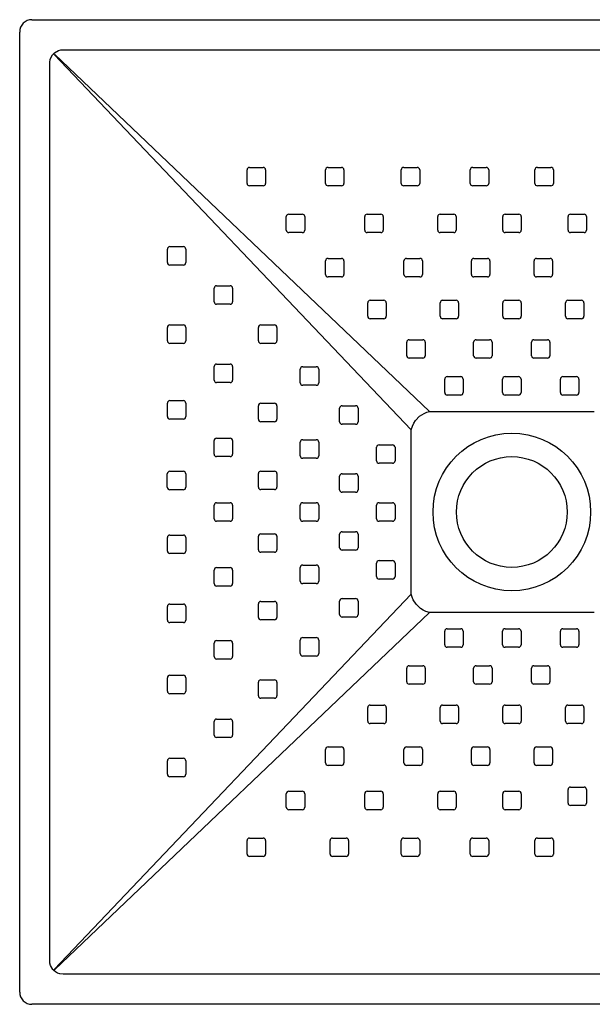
# Model space of a CAD drawing. Header units: millimetres. Extents: x -0.4 to 0.4, y -0.8 to 0.
# Tile 1 of 2: x -0.4 to 0.065, y -0.8 to 0. Entities that reach past the tile are written whole.
import ezdxf

# ---------------------------------------------------------------- set-up
doc = ezdxf.new("R2010")
doc.units = ezdxf.units.MM
doc.layers.add('BLOCKS', color=3, linetype='Continuous')

msp = doc.modelspace()

# ---------------------------------------------------------------- linework, layer by layer
at = {"layer": 'BLOCKS'}
for p, q in [((-0.39, 0), (0.39, 0)), ((-0.4, -0.79), (-0.4, -0.01)), ((-0.08177, -0.33319), (-0.37191, -0.02837)), ((-0.37162, -0.0281), (-0.06681, -0.31823)), ((-0.21516, -0.133), (-0.21516, -0.122)), ((-0.21316, -0.12), (-0.20216, -0.12)), ((-0.20016, -0.122), (-0.20016, -0.133)), ((-0.1514, -0.133), (-0.1514, -0.122)), ((-0.1494, -0.12), (-0.1384, -0.12)), ((-0.1364, -0.122), (-0.1364, -0.133)), ((-0.08987, -0.133), (-0.08987, -0.122)), ((-0.08787, -0.12), (-0.07687, -0.12)), ((-0.07487, -0.122), (-0.07487, -0.133)), ((-0.03378, -0.133), (-0.03378, -0.122)), ((-0.03178, -0.12), (-0.02078, -0.12)), ((-0.01878, -0.122), (-0.01878, -0.133)), ((0.01879, -0.133), (0.01879, -0.122)), ((0.02079, -0.12), (0.03179, -0.12)), ((0.03379, -0.122), (0.03379, -0.133)), ((-0.20216, -0.135), (-0.21316, -0.135)), ((-0.1384, -0.135), (-0.1494, -0.135)), ((-0.07687, -0.135), (-0.08787, -0.135)), ((-0.02078, -0.135), (-0.03178, -0.135)), ((0.03179, -0.135), (0.02079, -0.135)), ((-0.18328, -0.171), (-0.18328, -0.16)), ((-0.18128, -0.158), (-0.17028, -0.158)), ((-0.16828, -0.16), (-0.16828, -0.171)), ((-0.11952, -0.171), (-0.11952, -0.16)), ((-0.11752, -0.158), (-0.10652, -0.158)), ((-0.10452, -0.16), (-0.10452, -0.171)), ((-0.06022, -0.171), (-0.06022, -0.16)), ((-0.05822, -0.158), (-0.04722, -0.158)), ((-0.04522, -0.16), (-0.04522, -0.171)), ((-0.00733, -0.171), (-0.00733, -0.16)), ((-0.00533, -0.158), (0.00567, -0.158)), ((0.00767, -0.16), (0.00767, -0.171)), ((0.04571, -0.171), (0.04571, -0.16)), ((0.04771, -0.158), (0.05871, -0.158)), ((0.06071, -0.16), (0.06071, -0.171)), ((-0.17028, -0.173), (-0.18128, -0.173)), ((-0.10652, -0.173), (-0.11752, -0.173)), ((-0.04722, -0.173), (-0.05822, -0.173)), ((0.00567, -0.173), (-0.00533, -0.173)), ((0.05871, -0.173), (0.04771, -0.173)), ((-0.27994, -0.19739), (-0.27994, -0.18639)), ((-0.27794, -0.18439), (-0.26694, -0.18439)), ((-0.26494, -0.18639), (-0.26494, -0.19739)), ((-0.26694, -0.19939), (-0.27794, -0.19939)), ((-0.1514, -0.207), (-0.1514, -0.196)), ((-0.1494, -0.194), (-0.1384, -0.194)), ((-0.1364, -0.196), (-0.1364, -0.207)), ((-0.08765, -0.207), (-0.08765, -0.196)), ((-0.08565, -0.194), (-0.07465, -0.194)), ((-0.07265, -0.196), (-0.07265, -0.207)), ((-0.0328, -0.207), (-0.0328, -0.196)), ((-0.0308, -0.194), (-0.0198, -0.194)), ((-0.0178, -0.196), (-0.0178, -0.207)), ((0.01813, -0.207), (0.01813, -0.196)), ((0.02013, -0.194), (0.03113, -0.194)), ((0.03313, -0.196), (0.03313, -0.207)), ((-0.1384, -0.209), (-0.1494, -0.209)), ((-0.07465, -0.209), (-0.08565, -0.209)), ((-0.0198, -0.209), (-0.0308, -0.209)), ((0.03113, -0.209), (0.02013, -0.209)), ((-0.24194, -0.22919), (-0.24194, -0.21819)), ((-0.23994, -0.21619), (-0.22894, -0.21619)), ((-0.22694, -0.21819), (-0.22694, -0.22919)), ((-0.22894, -0.23119), (-0.23994, -0.23119)), ((-0.11707, -0.241), (-0.11707, -0.23)), ((-0.11507, -0.228), (-0.10407, -0.228)), ((-0.10207, -0.23), (-0.10207, -0.241)), ((-0.05822, -0.241), (-0.05822, -0.23)), ((-0.05622, -0.228), (-0.04522, -0.228)), ((-0.04322, -0.23), (-0.04322, -0.241)), ((-0.00737, -0.241), (-0.00737, -0.23)), ((-0.00537, -0.228), (0.00563, -0.228)), ((0.00763, -0.23), (0.00763, -0.241)), ((0.04363, -0.241), (0.04363, -0.23)), ((0.04563, -0.228), (0.05663, -0.228)), ((0.05863, -0.23), (0.05863, -0.241)), ((-0.27794, -0.24799), (-0.26694, -0.24799)), ((-0.20394, -0.24799), (-0.19294, -0.24799)), ((-0.10407, -0.243), (-0.11507, -0.243)), ((-0.04522, -0.243), (-0.05622, -0.243)), ((0.00563, -0.243), (-0.00537, -0.243)), ((0.05663, -0.243), (0.04563, -0.243)), ((-0.27994, -0.26099), (-0.27994, -0.24999)), ((-0.26494, -0.24999), (-0.26494, -0.26099)), ((-0.20594, -0.26099), (-0.20594, -0.24999)), ((-0.19094, -0.24999), (-0.19094, -0.26099)), ((-0.26694, -0.26299), (-0.27794, -0.26299)), ((-0.19294, -0.26299), (-0.20394, -0.26299)), ((-0.0854, -0.273), (-0.0854, -0.262)), ((-0.0834, -0.26), (-0.0724, -0.26)), ((-0.0704, -0.262), (-0.0704, -0.273)), ((-0.03104, -0.273), (-0.03104, -0.262)), ((-0.02904, -0.26), (-0.01804, -0.26)), ((-0.01604, -0.262), (-0.01604, -0.273)), ((0.016, -0.273), (0.016, -0.262)), ((0.018, -0.26), (0.029, -0.26)), ((0.031, -0.262), (0.031, -0.273)), ((-0.23994, -0.27982), (-0.22894, -0.27982)), ((-0.0724, -0.275), (-0.0834, -0.275)), ((-0.01804, -0.275), (-0.02904, -0.275)), ((0.029, -0.275), (0.018, -0.275)), ((-0.24194, -0.29282), (-0.24194, -0.28182)), ((-0.22694, -0.28182), (-0.22694, -0.29282)), ((-0.17194, -0.29499), (-0.17194, -0.28399)), ((-0.16994, -0.28199), (-0.15894, -0.28199)), ((-0.15694, -0.28399), (-0.15694, -0.29499)), ((-0.22894, -0.29482), (-0.23994, -0.29482)), ((-0.05454, -0.303), (-0.05454, -0.292)), ((-0.05254, -0.29), (-0.04154, -0.29)), ((-0.03954, -0.292), (-0.03954, -0.303)), ((-0.00752, -0.303), (-0.00752, -0.292)), ((-0.00552, -0.29), (0.00548, -0.29)), ((0.00748, -0.292), (0.00748, -0.303)), ((0.0395, -0.303), (0.0395, -0.292)), ((0.0415, -0.29), (0.0525, -0.29)), ((0.0545, -0.292), (0.0545, -0.303)), ((-0.15894, -0.29699), (-0.16994, -0.29699)), ((-0.27994, -0.32253), (-0.27994, -0.31153)), ((-0.27794, -0.30953), (-0.26694, -0.30953)), ((-0.26494, -0.31153), (-0.26494, -0.32253)), ((-0.20394, -0.31165), (-0.19294, -0.31165)), ((-0.04154, -0.305), (-0.05254, -0.305)), ((0.00548, -0.305), (-0.00552, -0.305)), ((0.0525, -0.305), (0.0415, -0.305)), ((-0.20594, -0.32465), (-0.20594, -0.31365)), ((-0.19094, -0.31365), (-0.19094, -0.32465)), ((-0.13994, -0.32669), (-0.13994, -0.31569)), ((-0.13794, -0.31369), (-0.12694, -0.31369)), ((-0.12494, -0.31569), (-0.12494, -0.32669)), ((-0.06681, -0.31823), (0.06681, -0.31823)), ((-0.26694, -0.32453), (-0.27794, -0.32453)), ((-0.19294, -0.32665), (-0.20394, -0.32665)), ((-0.12694, -0.32869), (-0.13794, -0.32869)), ((-0.08177, -0.46681), (-0.08177, -0.33319)), ((-0.242, -0.35303), (-0.242, -0.34203)), ((-0.24, -0.34003), (-0.229, -0.34003)), ((-0.227, -0.34203), (-0.227, -0.35303)), ((-0.17194, -0.35431), (-0.17194, -0.34331)), ((-0.16994, -0.34131), (-0.15894, -0.34131)), ((-0.15694, -0.34331), (-0.15694, -0.35431)), ((-0.10994, -0.35844), (-0.10994, -0.34744)), ((-0.10794, -0.34544), (-0.09694, -0.34544)), ((-0.09494, -0.34744), (-0.09494, -0.35844)), ((-0.229, -0.35503), (-0.24, -0.35503)), ((-0.15894, -0.35631), (-0.16994, -0.35631)), ((-0.278, -0.36695), (-0.267, -0.36695)), ((-0.20394, -0.36681), (-0.19294, -0.36681)), ((-0.09694, -0.36044), (-0.10794, -0.36044)), ((-0.28, -0.37995), (-0.28, -0.36895)), ((-0.265, -0.36895), (-0.265, -0.37995)), ((-0.20594, -0.37981), (-0.20594, -0.36881)), ((-0.19094, -0.36881), (-0.19094, -0.37981)), ((-0.13994, -0.38194), (-0.13994, -0.37094)), ((-0.13794, -0.36894), (-0.12694, -0.36894)), ((-0.12494, -0.37094), (-0.12494, -0.38194)), ((-0.267, -0.38195), (-0.278, -0.38195)), ((-0.19294, -0.38181), (-0.20394, -0.38181)), ((-0.12694, -0.38394), (-0.13794, -0.38394)), ((-0.24194, -0.40548), (-0.24194, -0.39448)), ((-0.23994, -0.39248), (-0.22894, -0.39248)), ((-0.22694, -0.39448), (-0.22694, -0.40548)), ((-0.17194, -0.40547), (-0.17194, -0.39447)), ((-0.16994, -0.39247), (-0.15894, -0.39247)), ((-0.15694, -0.39447), (-0.15694, -0.40547)), ((-0.10994, -0.40547), (-0.10994, -0.39447)), ((-0.10794, -0.39247), (-0.09694, -0.39247)), ((-0.09494, -0.39447), (-0.09494, -0.40547)), ((-0.22894, -0.40748), (-0.23994, -0.40748)), ((-0.15894, -0.40747), (-0.16994, -0.40747)), ((-0.09694, -0.40747), (-0.10794, -0.40747)), ((-0.13794, -0.41599), (-0.12694, -0.41599)), ((-0.27994, -0.43172), (-0.27994, -0.42072)), ((-0.27794, -0.41872), (-0.26694, -0.41872)), ((-0.26494, -0.42072), (-0.26494, -0.43172)), ((-0.20594, -0.43074), (-0.20594, -0.41974)), ((-0.20394, -0.41774), (-0.19294, -0.41774)), ((-0.19094, -0.41974), (-0.19094, -0.43074)), ((-0.13994, -0.42899), (-0.13994, -0.41799)), ((-0.12494, -0.41799), (-0.12494, -0.42899)), ((-0.12694, -0.43099), (-0.13794, -0.43099)), ((-0.26694, -0.43372), (-0.27794, -0.43372)), ((-0.19294, -0.43274), (-0.20394, -0.43274)), ((-0.10794, -0.43949), (-0.09694, -0.43949)), ((-0.24194, -0.45817), (-0.24194, -0.44717)), ((-0.23994, -0.44517), (-0.22894, -0.44517)), ((-0.22694, -0.44717), (-0.22694, -0.45817)), ((-0.17194, -0.45617), (-0.17194, -0.44517)), ((-0.16994, -0.44317), (-0.15894, -0.44317)), ((-0.15694, -0.44517), (-0.15694, -0.45617)), ((-0.10994, -0.45249), (-0.10994, -0.44149)), ((-0.09494, -0.44149), (-0.09494, -0.45249)), ((-0.09694, -0.45449), (-0.10794, -0.45449)), ((-0.22894, -0.46017), (-0.23994, -0.46017)), ((-0.15894, -0.45817), (-0.16994, -0.45817)), ((-0.37191, -0.77163), (-0.08177, -0.46681)), ((-0.13794, -0.47035), (-0.12694, -0.47035)), ((-0.27994, -0.48782), (-0.27994, -0.47682)), ((-0.27794, -0.47482), (-0.26694, -0.47482)), ((-0.26494, -0.47682), (-0.26494, -0.48782)), ((-0.20594, -0.48559), (-0.20594, -0.47459)), ((-0.20394, -0.47259), (-0.19294, -0.47259)), ((-0.19094, -0.47459), (-0.19094, -0.48559)), ((-0.13994, -0.48335), (-0.13994, -0.47235)), ((-0.12494, -0.47235), (-0.12494, -0.48335)), ((-0.37162, -0.7719), (-0.06681, -0.48177)), ((-0.19294, -0.48759), (-0.20394, -0.48759)), ((-0.12694, -0.48535), (-0.13794, -0.48535)), ((0.06681, -0.48177), (-0.06681, -0.48177)), ((-0.26694, -0.48982), (-0.27794, -0.48982)), ((-0.05254, -0.49489), (-0.04154, -0.49489)), ((-0.00552, -0.49489), (0.00548, -0.49489)), ((0.0415, -0.49489), (0.0525, -0.49489)), ((-0.16994, -0.50201), (-0.15894, -0.50201)), ((-0.05454, -0.50789), (-0.05454, -0.49689)), ((-0.03954, -0.49689), (-0.03954, -0.50789)), ((-0.00752, -0.50789), (-0.00752, -0.49689)), ((0.00748, -0.49689), (0.00748, -0.50789)), ((0.0395, -0.50789), (0.0395, -0.49689)), ((0.0545, -0.49689), (0.0545, -0.50789)), ((-0.24194, -0.51747), (-0.24194, -0.50647)), ((-0.23994, -0.50447), (-0.22894, -0.50447)), ((-0.22694, -0.50647), (-0.22694, -0.51747)), ((-0.17194, -0.51501), (-0.17194, -0.50401)), ((-0.15694, -0.50401), (-0.15694, -0.51501)), ((-0.04154, -0.50989), (-0.05254, -0.50989)), ((0.00548, -0.50989), (-0.00552, -0.50989)), ((0.0525, -0.50989), (0.0415, -0.50989)), ((-0.22894, -0.51947), (-0.23994, -0.51947)), ((-0.15894, -0.51701), (-0.16994, -0.51701)), ((-0.0854, -0.53789), (-0.0854, -0.52689)), ((-0.0834, -0.52489), (-0.0724, -0.52489)), ((-0.0704, -0.52689), (-0.0704, -0.53789)), ((-0.03104, -0.53789), (-0.03104, -0.52689)), ((-0.02904, -0.52489), (-0.01804, -0.52489)), ((-0.01604, -0.52689), (-0.01604, -0.53789)), ((0.016, -0.53789), (0.016, -0.52689)), ((0.018, -0.52489), (0.029, -0.52489)), ((0.031, -0.52689), (0.031, -0.53789)), ((-0.27994, -0.54563), (-0.27994, -0.53463)), ((-0.27794, -0.53263), (-0.26694, -0.53263)), ((-0.26494, -0.53463), (-0.26494, -0.54563)), ((-0.20594, -0.54935), (-0.20594, -0.53835)), ((-0.20394, -0.53635), (-0.19294, -0.53635)), ((-0.19094, -0.53835), (-0.19094, -0.54935)), ((-0.0724, -0.53989), (-0.0834, -0.53989)), ((-0.01804, -0.53989), (-0.02904, -0.53989)), ((0.029, -0.53989), (0.018, -0.53989)), ((-0.26694, -0.54763), (-0.27794, -0.54763)), ((-0.19294, -0.55135), (-0.20394, -0.55135)), ((-0.11707, -0.56989), (-0.11707, -0.55889)), ((-0.11507, -0.55689), (-0.10407, -0.55689)), ((-0.10207, -0.55889), (-0.10207, -0.56989)), ((-0.05822, -0.56989), (-0.05822, -0.55889)), ((-0.05622, -0.55689), (-0.04522, -0.55689)), ((-0.04322, -0.55889), (-0.04322, -0.56989)), ((-0.00737, -0.56989), (-0.00737, -0.55889)), ((-0.00537, -0.55689), (0.00563, -0.55689)), ((0.00763, -0.55889), (0.00763, -0.56989)), ((0.04363, -0.56989), (0.04363, -0.55889)), ((0.04563, -0.55689), (0.05663, -0.55689)), ((0.05863, -0.55889), (0.05863, -0.56989)), ((-0.24194, -0.58123), (-0.24194, -0.57023)), ((-0.23994, -0.56823), (-0.22894, -0.56823)), ((-0.22694, -0.57023), (-0.22694, -0.58123)), ((-0.10407, -0.57189), (-0.11507, -0.57189)), ((-0.04522, -0.57189), (-0.05622, -0.57189)), ((0.00563, -0.57189), (-0.00537, -0.57189)), ((0.05663, -0.57189), (0.04563, -0.57189)), ((-0.22894, -0.58323), (-0.23994, -0.58323)), ((-0.1494, -0.59089), (-0.1384, -0.59089)), ((-0.08565, -0.59089), (-0.07465, -0.59089)), ((-0.0308, -0.59089), (-0.0198, -0.59089)), ((0.02013, -0.59089), (0.03113, -0.59089)), ((-0.1514, -0.60389), (-0.1514, -0.59289)), ((-0.1364, -0.59289), (-0.1364, -0.60389)), ((-0.08765, -0.60389), (-0.08765, -0.59289)), ((-0.07265, -0.59289), (-0.07265, -0.60389)), ((-0.0328, -0.60389), (-0.0328, -0.59289)), ((-0.0178, -0.59289), (-0.0178, -0.60389)), ((0.01813, -0.60389), (0.01813, -0.59289)), ((0.03313, -0.59289), (0.03313, -0.60389)), ((-0.27994, -0.61311), (-0.27994, -0.60211)), ((-0.27794, -0.60011), (-0.26694, -0.60011)), ((-0.26494, -0.60211), (-0.26494, -0.61311)), ((-0.1384, -0.60589), (-0.1494, -0.60589)), ((-0.07465, -0.60589), (-0.08565, -0.60589)), ((-0.0198, -0.60589), (-0.0308, -0.60589)), ((0.03113, -0.60589), (0.02013, -0.60589)), ((-0.26694, -0.61511), (-0.27794, -0.61511)), ((0.04771, -0.62349), (0.05871, -0.62349)), ((-0.18328, -0.63989), (-0.18328, -0.62889)), ((-0.18128, -0.62689), (-0.17028, -0.62689)), ((-0.16828, -0.62889), (-0.16828, -0.63989)), ((-0.11952, -0.63989), (-0.11952, -0.62889)), ((-0.11752, -0.62689), (-0.10652, -0.62689)), ((-0.10452, -0.62889), (-0.10452, -0.63989)), ((-0.06022, -0.63989), (-0.06022, -0.62889)), ((-0.05822, -0.62689), (-0.04722, -0.62689)), ((-0.04522, -0.62889), (-0.04522, -0.63989)), ((-0.00733, -0.63989), (-0.00733, -0.62889)), ((-0.00533, -0.62689), (0.00567, -0.62689)), ((0.00767, -0.62889), (0.00767, -0.63989)), ((0.04571, -0.63649), (0.04571, -0.62549)), ((0.06071, -0.62549), (0.06071, -0.63649)), ((0.05871, -0.63849), (0.04771, -0.63849)), ((-0.17028, -0.64189), (-0.18128, -0.64189)), ((-0.10652, -0.64189), (-0.11752, -0.64189)), ((-0.04722, -0.64189), (-0.05822, -0.64189)), ((0.00567, -0.64189), (-0.00533, -0.64189)), ((-0.21516, -0.67789), (-0.21516, -0.66689)), ((-0.21316, -0.66489), (-0.20216, -0.66489)), ((-0.20016, -0.66689), (-0.20016, -0.67789)), ((-0.14768, -0.67789), (-0.14768, -0.66689)), ((-0.14568, -0.66489), (-0.13468, -0.66489)), ((-0.13268, -0.66689), (-0.13268, -0.67789)), ((-0.08987, -0.67789), (-0.08987, -0.66689)), ((-0.08787, -0.66489), (-0.07687, -0.66489)), ((-0.07487, -0.66689), (-0.07487, -0.67789)), ((-0.03378, -0.67789), (-0.03378, -0.66689)), ((-0.03178, -0.66489), (-0.02078, -0.66489)), ((-0.01878, -0.66689), (-0.01878, -0.67789)), ((0.01879, -0.67789), (0.01879, -0.66689)), ((0.02079, -0.66489), (0.03179, -0.66489)), ((0.03379, -0.66689), (0.03379, -0.67789)), ((-0.20216, -0.67989), (-0.21316, -0.67989)), ((-0.13468, -0.67989), (-0.14568, -0.67989)), ((-0.07687, -0.67989), (-0.08787, -0.67989)), ((-0.02078, -0.67989), (-0.03178, -0.67989)), ((0.03179, -0.67989), (0.02079, -0.67989)), ((0.39, -0.8), (-0.39, -0.8))]:
    msp.add_line(p, q, dxfattribs=at)
at = {"layer": 'BLOCKS', "flags": 128}
for points in [[(-0.37255, -0.77219), (-0.37309, -0.77159), (-0.37491, -0.76842), (-0.37542, -0.76665), (-0.37562, -0.76483), (-0.37562, -0.75281), (-0.37562, -0.71737), (-0.37562, -0.64317), (-0.37562, -0.48789), (-0.37562, -0.42218), (-0.37562, -0.12832), (-0.37562, -0.05486), (-0.37562, -0.03649), (-0.37555, -0.0344), (-0.37516, -0.03234), (-0.37438, -0.0304), (-0.37326, -0.02862), (-0.37255, -0.02781)], [(-0.37255, -0.02781), (-0.37251, -0.02775), (-0.37238, -0.02762), (-0.37226, -0.02751), (-0.37219, -0.02745)], [(-0.37219, -0.02745), (-0.37159, -0.02691), (-0.36842, -0.02509), (-0.36665, -0.02458), (-0.36483, -0.02438), (-0.35281, -0.02438), (-0.31737, -0.02438), (-0.24317, -0.02438), (-0.08789, -0.02438), (-0.02218, -0.02438), (0.27168, -0.02438), (0.34514, -0.02438), (0.36351, -0.02438), (0.3656, -0.02445), (0.36766, -0.02484), (0.3696, -0.02562), (0.37138, -0.02674), (0.37219, -0.02745)], [(-0.08177, -0.33319), (-0.08177, -0.33319), (-0.08079, -0.33025), (-0.07971, -0.32791), (-0.07836, -0.32572), (-0.075, -0.32218), (-0.0713, -0.31988), (-0.06908, -0.31899), (-0.06681, -0.31823), (-0.06681, -0.31823)], [(-0.06681, -0.48177), (-0.06681, -0.48177), (-0.06975, -0.48079), (-0.07209, -0.47971), (-0.07428, -0.47836), (-0.07782, -0.475), (-0.08012, -0.4713), (-0.08101, -0.46908), (-0.08177, -0.46681), (-0.08177, -0.46681)], [(-0.37219, -0.77255), (-0.37225, -0.77251), (-0.37238, -0.77238), (-0.37249, -0.77226), (-0.37255, -0.77219)], [(0.37219, -0.77255), (0.36988, -0.77424), (0.36649, -0.77546), (0.36276, -0.77582), (0.359, -0.77574), (0.35523, -0.77562), (-0.07064, -0.77562), (-0.0804, -0.77562), (-0.23563, -0.77562), (-0.30978, -0.77562), (-0.34519, -0.77562), (-0.3621, -0.77562), (-0.36477, -0.77561), (-0.3674, -0.77524), (-0.3692, -0.77458), (-0.37087, -0.77363), (-0.37219, -0.77255)]]:
    msp.add_lwpolyline(points, dxfattribs=at)
at = {"layer": 'BLOCKS'}
for radius in [0.06405, 0.045]:
    msp.add_circle((0, -0.4), radius, dxfattribs=at)
for centre, radius, start, end in [((-0.39, -0.01), 0.01, 90, 180), ((-0.21316, -0.122), 0.002, 90, 180), ((-0.20216, -0.122), 0.002, 0, 90), ((-0.1494, -0.122), 0.002, 90, 180), ((-0.1384, -0.122), 0.002, 0, 90), ((-0.08787, -0.122), 0.002, 90, 180), ((-0.07687, -0.122), 0.002, 0, 90), ((-0.03178, -0.122), 0.002, 90, 180), ((-0.02078, -0.122), 0.002, 0, 90), ((0.02079, -0.122), 0.002, 90, 180), ((0.03179, -0.122), 0.002, 0, 90), ((-0.21316, -0.133), 0.002, 180, 270), ((-0.20216, -0.133), 0.002, 270, 0), ((-0.1494, -0.133), 0.002, 180, 270), ((-0.1384, -0.133), 0.002, 270, 0), ((-0.08787, -0.133), 0.002, 180, 270), ((-0.07687, -0.133), 0.002, 270, 0), ((-0.03178, -0.133), 0.002, 180, 270), ((-0.02078, -0.133), 0.002, 270, 0), ((0.02079, -0.133), 0.002, 180, 270), ((0.03179, -0.133), 0.002, 270, 0), ((-0.18128, -0.16), 0.002, 90, 180), ((-0.17028, -0.16), 0.002, 0, 90), ((-0.11752, -0.16), 0.002, 90, 180), ((-0.10652, -0.16), 0.002, 0, 90), ((-0.05822, -0.16), 0.002, 90, 180), ((-0.04722, -0.16), 0.002, 0, 90), ((-0.00533, -0.16), 0.002, 90, 180), ((0.00567, -0.16), 0.002, 0, 90), ((0.04771, -0.16), 0.002, 90, 180), ((0.05871, -0.16), 0.002, 0, 90), ((-0.18128, -0.171), 0.002, 180, 270), ((-0.17028, -0.171), 0.002, 270, 0), ((-0.11752, -0.171), 0.002, 180, 270), ((-0.10652, -0.171), 0.002, 270, 0), ((-0.05822, -0.171), 0.002, 180, 270), ((-0.04722, -0.171), 0.002, 270, 0), ((-0.00533, -0.171), 0.002, 180, 270), ((0.00567, -0.171), 0.002, 270, 0), ((0.04771, -0.171), 0.002, 180, 270), ((0.05871, -0.171), 0.002, 270, 0), ((-0.27794, -0.18639), 0.002, 90, 180), ((-0.26694, -0.18639), 0.002, 0, 90), ((-0.27794, -0.19739), 0.002, 180, 270), ((-0.26694, -0.19739), 0.002, 270, 0), ((-0.1494, -0.196), 0.002, 90, 180), ((-0.1384, -0.196), 0.002, 0, 90), ((-0.08565, -0.196), 0.002, 90, 180), ((-0.07465, -0.196), 0.002, 0, 90), ((-0.0308, -0.196), 0.002, 90, 180), ((-0.0198, -0.196), 0.002, 0, 90), ((0.02013, -0.196), 0.002, 90, 180), ((0.03113, -0.196), 0.002, 0, 90), ((-0.1494, -0.207), 0.002, 180, 270), ((-0.1384, -0.207), 0.002, 270, 0), ((-0.08565, -0.207), 0.002, 180, 270), ((-0.07465, -0.207), 0.002, 270, 0), ((-0.0308, -0.207), 0.002, 180, 270), ((-0.0198, -0.207), 0.002, 270, 0), ((0.02013, -0.207), 0.002, 180, 270), ((0.03113, -0.207), 0.002, 270, 0), ((-0.23994, -0.21819), 0.002, 90, 180), ((-0.22894, -0.21819), 0.002, 0, 90), ((-0.23994, -0.22919), 0.002, 180, 270), ((-0.22894, -0.22919), 0.002, 270, 0), ((-0.11507, -0.23), 0.002, 90, 180), ((-0.10407, -0.23), 0.002, 0, 90), ((-0.05622, -0.23), 0.002, 90, 180), ((-0.04522, -0.23), 0.002, 0, 90), ((-0.00537, -0.23), 0.002, 90, 180), ((0.00563, -0.23), 0.002, 0, 90), ((0.04563, -0.23), 0.002, 90, 180), ((0.05663, -0.23), 0.002, 0, 90), ((-0.27794, -0.24999), 0.002, 90, 180), ((-0.26694, -0.24999), 0.002, 0, 90), ((-0.20394, -0.24999), 0.002, 90, 180), ((-0.19294, -0.24999), 0.002, 0, 90), ((-0.11507, -0.241), 0.002, 180, 270), ((-0.10407, -0.241), 0.002, 270, 0), ((-0.05622, -0.241), 0.002, 180, 270), ((-0.04522, -0.241), 0.002, 270, 0), ((-0.00537, -0.241), 0.002, 180, 270), ((0.00563, -0.241), 0.002, 270, 0), ((0.04563, -0.241), 0.002, 180, 270), ((0.05663, -0.241), 0.002, 270, 0), ((-0.27794, -0.26099), 0.002, 180, 270), ((-0.26694, -0.26099), 0.002, 270, 0), ((-0.20394, -0.26099), 0.002, 180, 270), ((-0.19294, -0.26099), 0.002, 270, 0), ((-0.0834, -0.262), 0.002, 90, 180), ((-0.0724, -0.262), 0.002, 0, 90), ((-0.02904, -0.262), 0.002, 90, 180), ((-0.01804, -0.262), 0.002, 0, 90), ((0.018, -0.262), 0.002, 90, 180), ((0.029, -0.262), 0.002, 0, 90), ((-0.23994, -0.28182), 0.002, 90, 180), ((-0.22894, -0.28182), 0.002, 0, 90), ((-0.0834, -0.273), 0.002, 180, 270), ((-0.0724, -0.273), 0.002, 270, 0), ((-0.02904, -0.273), 0.002, 180, 270), ((-0.01804, -0.273), 0.002, 270, 0), ((0.018, -0.273), 0.002, 180, 270), ((0.029, -0.273), 0.002, 270, 0), ((-0.16994, -0.28399), 0.002, 90, 180), ((-0.15894, -0.28399), 0.002, 0, 90), ((-0.23994, -0.29282), 0.002, 180, 270), ((-0.22894, -0.29282), 0.002, 270, 0), ((-0.16994, -0.29499), 0.002, 180, 270), ((-0.15894, -0.29499), 0.002, 270, 0), ((-0.05254, -0.292), 0.002, 90, 180), ((-0.04154, -0.292), 0.002, 0, 90), ((-0.00552, -0.292), 0.002, 90, 180), ((0.00548, -0.292), 0.002, 0, 90), ((0.0415, -0.292), 0.002, 90, 180), ((0.0525, -0.292), 0.002, 0, 90), ((-0.05254, -0.303), 0.002, 180, 270), ((-0.04154, -0.303), 0.002, 270, 0), ((-0.00552, -0.303), 0.002, 180, 270), ((0.00548, -0.303), 0.002, 270, 0), ((0.0415, -0.303), 0.002, 180, 270), ((0.0525, -0.303), 0.002, 270, 0), ((-0.27794, -0.31153), 0.002, 90, 180), ((-0.26694, -0.31153), 0.002, 0, 90), ((-0.20394, -0.31365), 0.002, 90, 180), ((-0.19294, -0.31365), 0.002, 0, 90), ((-0.13794, -0.31569), 0.002, 90, 180), ((-0.12694, -0.31569), 0.002, 0, 90), ((-0.27794, -0.32253), 0.002, 180, 270), ((-0.26694, -0.32253), 0.002, 270, 0), ((-0.20394, -0.32465), 0.002, 180, 270), ((-0.19294, -0.32465), 0.002, 270, 0), ((-0.13794, -0.32669), 0.002, 180, 270), ((-0.12694, -0.32669), 0.002, 270, 0), ((-0.24, -0.34203), 0.002, 90, 180), ((-0.229, -0.34203), 0.002, 0, 90), ((-0.16994, -0.34331), 0.002, 90, 180), ((-0.15894, -0.34331), 0.002, 0, 90), ((-0.10794, -0.34744), 0.002, 90, 180), ((-0.09694, -0.34744), 0.002, 0, 90), ((-0.24, -0.35303), 0.002, 180, 270), ((-0.229, -0.35303), 0.002, 270, 0), ((-0.16994, -0.35431), 0.002, 180, 270), ((-0.15894, -0.35431), 0.002, 270, 0), ((-0.10794, -0.35844), 0.002, 180, 270), ((-0.09694, -0.35844), 0.002, 270, 0), ((-0.278, -0.36895), 0.002, 90, 180), ((-0.267, -0.36895), 0.002, 0, 90), ((-0.20394, -0.36881), 0.002, 90, 180), ((-0.19294, -0.36881), 0.002, 0, 90), ((-0.13794, -0.37094), 0.002, 90, 180), ((-0.12694, -0.37094), 0.002, 0, 90), ((-0.278, -0.37995), 0.002, 180, 270), ((-0.267, -0.37995), 0.002, 270, 0), ((-0.20394, -0.37981), 0.002, 180, 270), ((-0.19294, -0.37981), 0.002, 270, 0), ((-0.13794, -0.38194), 0.002, 180, 270), ((-0.12694, -0.38194), 0.002, 270, 0), ((-0.23994, -0.39448), 0.002, 90, 180), ((-0.22894, -0.39448), 0.002, 0, 90), ((-0.16994, -0.39447), 0.002, 90, 180), ((-0.15894, -0.39447), 0.002, 0, 90), ((-0.10794, -0.39447), 0.002, 90, 180), ((-0.09694, -0.39447), 0.002, 0, 90), ((-0.23994, -0.40548), 0.002, 180, 270), ((-0.22894, -0.40548), 0.002, 270, 0), ((-0.16994, -0.40547), 0.002, 180, 270), ((-0.15894, -0.40547), 0.002, 270, 0), ((-0.10794, -0.40547), 0.002, 180, 270), ((-0.09694, -0.40547), 0.002, 270, 0), ((-0.13794, -0.41799), 0.002, 90, 180), ((-0.12694, -0.41799), 0.002, 0, 90), ((-0.27794, -0.42072), 0.002, 90, 180), ((-0.26694, -0.42072), 0.002, 0, 90), ((-0.20394, -0.41974), 0.002, 90, 180), ((-0.19294, -0.41974), 0.002, 0, 90), ((-0.27794, -0.43172), 0.002, 180, 270), ((-0.26694, -0.43172), 0.002, 270, 0), ((-0.20394, -0.43074), 0.002, 180, 270), ((-0.19294, -0.43074), 0.002, 270, 0), ((-0.13794, -0.42899), 0.002, 180, 270), ((-0.12694, -0.42899), 0.002, 270, 0), ((-0.10794, -0.44149), 0.002, 90, 180), ((-0.09694, -0.44149), 0.002, 0, 90), ((-0.23994, -0.44717), 0.002, 90, 180), ((-0.22894, -0.44717), 0.002, 0, 90), ((-0.16994, -0.44517), 0.002, 90, 180), ((-0.15894, -0.44517), 0.002, 0, 90), ((-0.10794, -0.45249), 0.002, 180, 270), ((-0.09694, -0.45249), 0.002, 270, 0), ((-0.23994, -0.45817), 0.002, 180, 270), ((-0.22894, -0.45817), 0.002, 270, 0), ((-0.16994, -0.45617), 0.002, 180, 270), ((-0.15894, -0.45617), 0.002, 270, 0), ((-0.13794, -0.47235), 0.002, 90, 180), ((-0.12694, -0.47235), 0.002, 0, 90), ((-0.27794, -0.47682), 0.002, 90, 180), ((-0.26694, -0.47682), 0.002, 0, 90), ((-0.20394, -0.47459), 0.002, 90, 180), ((-0.19294, -0.47459), 0.002, 0, 90), ((-0.27794, -0.48782), 0.002, 180, 270), ((-0.26694, -0.48782), 0.002, 270, 0), ((-0.20394, -0.48559), 0.002, 180, 270), ((-0.19294, -0.48559), 0.002, 270, 0), ((-0.13794, -0.48335), 0.002, 180, 270), ((-0.12694, -0.48335), 0.002, 270, 0), ((-0.05254, -0.49689), 0.002, 90, 180), ((-0.04154, -0.49689), 0.002, 0, 90), ((-0.00552, -0.49689), 0.002, 90, 180), ((0.00548, -0.49689), 0.002, 0, 90), ((0.0415, -0.49689), 0.002, 90, 180), ((0.0525, -0.49689), 0.002, 0, 90), ((-0.16994, -0.50401), 0.002, 90, 180), ((-0.15894, -0.50401), 0.002, 0, 90), ((-0.23994, -0.50647), 0.002, 90, 180), ((-0.22894, -0.50647), 0.002, 0, 90), ((-0.05254, -0.50789), 0.002, 180, 270), ((-0.04154, -0.50789), 0.002, 270, 0), ((-0.00552, -0.50789), 0.002, 180, 270), ((0.00548, -0.50789), 0.002, 270, 0), ((0.0415, -0.50789), 0.002, 180, 270), ((0.0525, -0.50789), 0.002, 270, 0), ((-0.23994, -0.51747), 0.002, 180, 270), ((-0.22894, -0.51747), 0.002, 270, 0), ((-0.16994, -0.51501), 0.002, 180, 270), ((-0.15894, -0.51501), 0.002, 270, 0), ((-0.0834, -0.52689), 0.002, 90, 180), ((-0.0724, -0.52689), 0.002, 0, 90), ((-0.02904, -0.52689), 0.002, 90, 180), ((-0.01804, -0.52689), 0.002, 0, 90), ((0.018, -0.52689), 0.002, 90, 180), ((0.029, -0.52689), 0.002, 0, 90), ((-0.27794, -0.53463), 0.002, 90, 180), ((-0.26694, -0.53463), 0.002, 0, 90), ((-0.20394, -0.53835), 0.002, 90, 180), ((-0.19294, -0.53835), 0.002, 0, 90), ((-0.0834, -0.53789), 0.002, 180, 270), ((-0.0724, -0.53789), 0.002, 270, 0), ((-0.02904, -0.53789), 0.002, 180, 270), ((-0.01804, -0.53789), 0.002, 270, 0), ((0.018, -0.53789), 0.002, 180, 270), ((0.029, -0.53789), 0.002, 270, 0), ((-0.27794, -0.54563), 0.002, 180, 270), ((-0.26694, -0.54563), 0.002, 270, 0), ((-0.20394, -0.54935), 0.002, 180, 270), ((-0.19294, -0.54935), 0.002, 270, 0), ((-0.11507, -0.55889), 0.002, 90, 180), ((-0.10407, -0.55889), 0.002, 0, 90), ((-0.05622, -0.55889), 0.002, 90, 180), ((-0.04522, -0.55889), 0.002, 0, 90), ((-0.00537, -0.55889), 0.002, 90, 180), ((0.00563, -0.55889), 0.002, 0, 90), ((0.04563, -0.55889), 0.002, 90, 180), ((0.05663, -0.55889), 0.002, 0, 90), ((-0.23994, -0.57023), 0.002, 90, 180), ((-0.22894, -0.57023), 0.002, 0, 90), ((-0.11507, -0.56989), 0.002, 180, 270), ((-0.10407, -0.56989), 0.002, 270, 0), ((-0.05622, -0.56989), 0.002, 180, 270), ((-0.04522, -0.56989), 0.002, 270, 0), ((-0.00537, -0.56989), 0.002, 180, 270), ((0.00563, -0.56989), 0.002, 270, 0), ((0.04563, -0.56989), 0.002, 180, 270), ((0.05663, -0.56989), 0.002, 270, 0), ((-0.23994, -0.58123), 0.002, 180, 270), ((-0.22894, -0.58123), 0.002, 270, 0), ((-0.1494, -0.59289), 0.002, 90, 180), ((-0.1384, -0.59289), 0.002, 0, 90), ((-0.08565, -0.59289), 0.002, 90, 180), ((-0.07465, -0.59289), 0.002, 0, 90), ((-0.0308, -0.59289), 0.002, 90, 180), ((-0.0198, -0.59289), 0.002, 0, 90), ((0.02013, -0.59289), 0.002, 90, 180), ((0.03113, -0.59289), 0.002, 0, 90), ((-0.27794, -0.60211), 0.002, 90, 180), ((-0.26694, -0.60211), 0.002, 0, 90), ((-0.1494, -0.60389), 0.002, 180, 270), ((-0.1384, -0.60389), 0.002, 270, 0), ((-0.08565, -0.60389), 0.002, 180, 270), ((-0.07465, -0.60389), 0.002, 270, 0), ((-0.0308, -0.60389), 0.002, 180, 270), ((-0.0198, -0.60389), 0.002, 270, 0), ((0.02013, -0.60389), 0.002, 180, 270), ((0.03113, -0.60389), 0.002, 270, 0), ((-0.27794, -0.61311), 0.002, 180, 270), ((-0.26694, -0.61311), 0.002, 270, 0), ((0.04771, -0.62549), 0.002, 90, 180), ((0.05871, -0.62549), 0.002, 0, 90), ((-0.18128, -0.62889), 0.002, 90, 180), ((-0.17028, -0.62889), 0.002, 0, 90), ((-0.11752, -0.62889), 0.002, 90, 180), ((-0.10652, -0.62889), 0.002, 0, 90), ((-0.05822, -0.62889), 0.002, 90, 180), ((-0.04722, -0.62889), 0.002, 0, 90), ((-0.00533, -0.62889), 0.002, 90, 180), ((0.00567, -0.62889), 0.002, 0, 90), ((-0.18128, -0.63989), 0.002, 180, 270), ((-0.17028, -0.63989), 0.002, 270, 0), ((-0.11752, -0.63989), 0.002, 180, 270), ((-0.10652, -0.63989), 0.002, 270, 0), ((-0.05822, -0.63989), 0.002, 180, 270), ((-0.04722, -0.63989), 0.002, 270, 0), ((-0.00533, -0.63989), 0.002, 180, 270), ((0.00567, -0.63989), 0.002, 270, 0), ((0.04771, -0.63649), 0.002, 180, 270), ((0.05871, -0.63649), 0.002, 270, 0), ((-0.21316, -0.66689), 0.002, 90, 180), ((-0.20216, -0.66689), 0.002, 0, 90), ((-0.14568, -0.66689), 0.002, 90, 180), ((-0.13468, -0.66689), 0.002, 0, 90), ((-0.08787, -0.66689), 0.002, 90, 180), ((-0.07687, -0.66689), 0.002, 0, 90), ((-0.03178, -0.66689), 0.002, 90, 180), ((-0.02078, -0.66689), 0.002, 0, 90), ((0.02079, -0.66689), 0.002, 90, 180), ((0.03179, -0.66689), 0.002, 0, 90), ((-0.21316, -0.67789), 0.002, 180, 270), ((-0.20216, -0.67789), 0.002, 270, 0), ((-0.14568, -0.67789), 0.002, 180, 270), ((-0.13468, -0.67789), 0.002, 270, 0), ((-0.08787, -0.67789), 0.002, 180, 270), ((-0.07687, -0.67789), 0.002, 270, 0), ((-0.03178, -0.67789), 0.002, 180, 270), ((-0.02078, -0.67789), 0.002, 270, 0), ((0.02079, -0.67789), 0.002, 180, 270), ((0.03179, -0.67789), 0.002, 270, 0), ((-0.39, -0.79), 0.01, 180, 270)]:
    msp.add_arc(centre, radius, start, end, dxfattribs=at)

doc.saveas('drawing.dxf')
